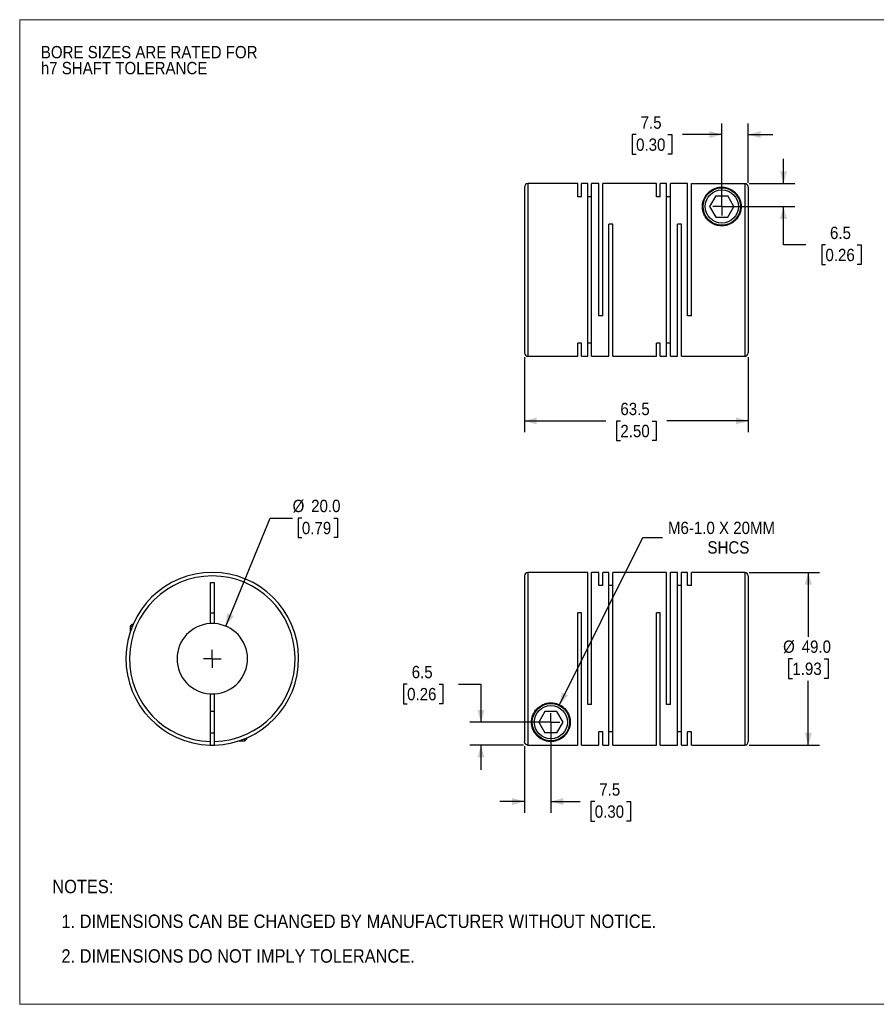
# Model space of a CAD drawing. Header units: millimetres. Extents: x 0 to 432, y 0 to 279.
# Tile 1 of 2: x 0 to 243, y 0 to 279. Entities that reach past the tile are written whole.
import ezdxf

# ---------------------------------------------------------------- set-up
doc = ezdxf.new("R2010")
doc.units = ezdxf.units.MM
doc.linetypes.add('SLD-Solid', pattern=[0])
doc.layers.add('SLD-0', color=7, linetype='SLD-Solid', lineweight=25)
doc.layers.add('TEXT', color=140, linetype='SLD-Solid', lineweight=25)
doc.styles.add('SLDTEXTSTYLE0', font='GOTHIC.TTF', dxfattribs={"width": 0.913})
doc.dimstyles.new('SLDDIMSTYLE0', dxfattribs={"dimtxt": 3.5, "dimasz": 3.5, "dimexe": 0, "dimexo": 0.0625, "dimgap": 0.875, "dimtad": 0, "dimtih": 1, "dimtoh": 1, "dimdec": 1, "dimrnd": 1e-09, "dimzin": 4, "dimdsep": 46, "dimtxsty": 'SLDTEXTSTYLE0', "dimsah": 1, "dimcen": 0, "dimadec": 0, "dimazin": 1, "dimtfac": 1, "dimtdec": 1, "dimtofl": 0, "dimtmove": 0, "dimatfit": 3, "dimfxl": 0, "dimfrac": 2, "dimtolj": 1, "dimtzin": 12, "dimarcsym": 0})
doc.dimstyles.new('SLDDIMSTYLE1', dxfattribs={"dimtxt": 3.5, "dimasz": 3.5, "dimexe": 0, "dimexo": 0.0625, "dimgap": 0.875, "dimtad": 0, "dimtih": 1, "dimtoh": 1, "dimdec": 1, "dimrnd": 1e-09, "dimzin": 12, "dimdsep": 46, "dimtxsty": 'SLDTEXTSTYLE0', "dimsah": 1, "dimcen": 0.09, "dimadec": 0, "dimazin": 3, "dimtfac": 1, "dimtdec": 1, "dimtmove": 0, "dimatfit": 0, "dimfxl": 0, "dimfrac": 2, "dimtolj": 1, "dimtzin": 12, "dimarcsym": 0})
doc.dimstyles.new('SLDDIMSTYLE2', dxfattribs={"dimtxt": 3.5, "dimasz": 3.5, "dimexe": 0, "dimexo": 0.0625, "dimgap": 0.875, "dimtad": 0, "dimtih": 1, "dimtoh": 1, "dimdec": 1, "dimrnd": 1e-09, "dimzin": 12, "dimdsep": 46, "dimtxsty": 'SLDTEXTSTYLE0', "dimsah": 1, "dimcen": 0, "dimadec": 0, "dimazin": 3, "dimtfac": 1, "dimtdec": 1, "dimtofl": 0, "dimtmove": 0, "dimatfit": 3, "dimfxl": 0, "dimfrac": 2, "dimtolj": 1, "dimtzin": 12, "dimarcsym": 0})
doc.dimstyles.new('SLDDIMSTYLE3', dxfattribs={"dimtxt": 3.5, "dimasz": 3.5, "dimexe": 0, "dimexo": 0.0625, "dimgap": 0.875, "dimtad": 0, "dimtih": 1, "dimtoh": 1, "dimdec": 1, "dimrnd": 1e-09, "dimzin": 4, "dimdsep": 46, "dimtxsty": 'SLDTEXTSTYLE0', "dimsah": 1, "dimcen": 0.09, "dimadec": 0, "dimazin": 1, "dimtfac": 1, "dimtdec": 1, "dimtofl": 0, "dimtmove": 0, "dimatfit": 3, "dimfxl": 0, "dimfrac": 2, "dimtolj": 1, "dimtzin": 12, "dimarcsym": 0})
doc.dimstyles.new('SLDDIMSTYLE4', dxfattribs={"dimtxt": 3.5, "dimasz": 3.5, "dimexe": 0, "dimexo": 0.0625, "dimgap": 0.875, "dimtad": 0, "dimtih": 1, "dimtoh": 1, "dimdec": 1, "dimrnd": 1e-09, "dimzin": 12, "dimdsep": 46, "dimtxsty": 'SLDTEXTSTYLE0', "dimsah": 1, "dimcen": 0.09, "dimadec": 0, "dimazin": 3, "dimtfac": 1, "dimtdec": 1, "dimtofl": 0, "dimtmove": 0, "dimatfit": 3, "dimfxl": 0, "dimfrac": 2, "dimtolj": 1, "dimtzin": 12, "dimarcsym": 0})

# ---------------------------------------------------------------- blocks, each defined once
blk = doc.blocks.new('Block2')
at = {"color": 7, "linetype": 'SLD-Solid', "lineweight": 18}
for p, q in [((0, 279.4), (431.8, 279.4)), ((0, 279.4), (0, 0)), ((431.8, 279.4), (431.8, 0)), ((0, 0), (431.8, 0))]:
    blk.add_line(p, q, dxfattribs=at)
blk = doc.blocks.new('SW_NOTE_0_2')
at = {"layer": 'SLD-0', "color": 0, "char_height": 3.5, "attachment_point": 1, "style": 'SLDTEXTSTYLE0'}
for s, insert in [('BORE SIZES ARE RATED FOR ', (0, 4.47)), ('h7 SHAFT TOLERANCE', (0, -0.05))]:
    blk.add_mtext(s, dxfattribs=dict(at, insert=insert))
blk = doc.blocks.new('SW_NOTE_0_3')
at = {"layer": 'TEXT', "color": 0, "char_height": 3.81, "attachment_point": 1, "style": 'SLDTEXTSTYLE0'}
for s, insert in [('NOTES:', (0, 4.87)), ('  1. DIMENSIONS CAN BE CHANGED BY MANUFACTURER WITHOUT NOTICE.', (0, -4.99)), ('  2. DIMENSIONS DO NOT IMPLY TOLERANCE.', (0, -14.84))]:
    blk.add_mtext(s, dxfattribs=dict(at, insert=insert))
blk = doc.blocks.new('_D')
at = {"layer": 'SLD-0'}
for p, q in [((58.47, 107.3), (71.1, 137.99)), ((71.1, 137.99), (77.45, 137.99)), ((80.08, 137.99), (79.02, 137.99)), ((79.02, 137.99), (79.02, 132.43)), ((89.14, 137.99), (90.2, 137.99)), ((90.2, 137.99), (90.2, 132.43)), ((79.02, 132.43), (80.08, 132.43)), ((90.2, 132.43), (89.14, 132.43))]:
    blk.add_line(p, q, dxfattribs=at)
blk.add_solid([(58.47, 107.3), (60.73, 110.16), (58.88, 110.92)], dxfattribs=at)
at = {"layer": 'SLD-0', "char_height": 3.5, "attachment_point": 1, "style": 'SLDTEXTSTYLE0'}
for s, insert in [('%%c', (77.45, 143.17)), ('20.0', (82.72, 143.17)), ('0.79', (80.08, 136.9))]:
    blk.add_mtext(s, dxfattribs=dict(at, insert=insert))
blk = doc.blocks.new('SW_CENTERMARKSYMBOL_0')
at = {"layer": 'SLD-0', "color": 0}
for q in [(-2.54, 0), (0, 2.54), (0, -2.54), (2.54, 0)]:
    blk.add_line((0, 0), q, dxfattribs=at)
blk = doc.blocks.new('_D_1')
at = {"layer": 'SLD-0'}
for p, q in [((150.75, 78.79), (150.75, 54.38)), ((143.25, 73.29), (143.25, 54.38)), ((143.25, 57.55), (136.25, 57.55)), ((150.75, 57.55), (159.06, 57.55)), ((163.2, 57.53), (162.13, 57.53)), ((162.13, 57.53), (162.13, 51.97)), ((172.25, 57.53), (173.32, 57.53)), ((173.32, 57.53), (173.32, 51.97)), ((162.13, 51.97), (163.2, 51.97)), ((173.32, 51.97), (172.25, 51.97))]:
    blk.add_line(p, q, dxfattribs=at)
for points in [[(143.25, 57.55), (139.75, 58.55), (139.75, 56.55)], [(150.75, 57.55), (154.25, 56.55), (154.25, 58.55)]]:
    blk.add_solid(points, dxfattribs=at)
at = {"layer": 'SLD-0', "char_height": 3.5, "attachment_point": 1, "style": 'SLDTEXTSTYLE0'}
for s, insert in [('7.5', (164.49, 62.71)), ('0.30', (163.2, 56.44))]:
    blk.add_mtext(s, dxfattribs=dict(at, insert=insert))
blk = doc.blocks.new('_D_2')
at = {"layer": 'SLD-0'}
for p, q in [((109.95, 90.85), (108.89, 90.85)), ((108.89, 90.85), (108.89, 85.3)), ((119, 90.85), (120.07, 90.85)), ((120.07, 90.85), (120.07, 85.3)), ((124.56, 90.88), (130.91, 90.88)), ((130.91, 90.88), (130.91, 80.06)), ((108.89, 85.3), (109.95, 85.3)), ((120.07, 85.3), (119, 85.3)), ((149.48, 80.06), (127.73, 80.06)), ((142.98, 73.56), (127.73, 73.56)), ((130.91, 73.56), (130.91, 66.56))]:
    blk.add_line(p, q, dxfattribs=at)
for points in [[(130.91, 80.06), (131.91, 83.56), (129.91, 83.56)], [(130.91, 73.56), (129.91, 70.06), (131.91, 70.06)]]:
    blk.add_solid(points, dxfattribs=at)
at = {"layer": 'SLD-0', "char_height": 3.5, "attachment_point": 1, "style": 'SLDTEXTSTYLE0'}
for s, insert in [('6.5', (111.25, 96.03)), ('0.26', (109.95, 89.77))]:
    blk.add_mtext(s, dxfattribs=dict(at, insert=insert))
blk = doc.blocks.new('_D_3')
at = {"layer": 'SLD-0'}
for p, q in [((153.2, 84.98), (176.83, 132.48)), ((176.83, 132.48), (182.39, 132.48))]:
    blk.add_line(p, q, dxfattribs=at)
blk.add_solid([(153.2, 84.98), (155.65, 87.67), (153.86, 88.56)], dxfattribs=at)
at = {"layer": 'SLD-0', "char_height": 3.5, "attachment_point": 1, "style": 'SLDTEXTSTYLE0'}
for s, insert in [('M6-1.0 X 20MM', (183.97, 136.95)), ('SHCS', (195.19, 131.4))]:
    blk.add_mtext(s, dxfattribs=dict(at, insert=insert))
blk = doc.blocks.new('_D_4')
at = {"layer": 'SLD-0'}
for p, q in [((207.02, 122.56), (226.98, 122.56)), ((223.8, 122.56), (223.8, 104.32)), ((219.28, 98.06), (218.21, 98.06)), ((218.21, 98.06), (218.21, 92.5)), ((228.33, 98.06), (229.39, 98.06)), ((229.39, 98.06), (229.39, 92.5)), ((218.21, 92.5), (219.28, 92.5)), ((229.39, 92.5), (228.33, 92.5)), ((223.8, 73.56), (223.8, 91.79)), ((207.02, 73.56), (226.98, 73.56))]:
    blk.add_line(p, q, dxfattribs=at)
for points in [[(223.8, 122.56), (222.8, 119.06), (224.8, 119.06)], [(223.8, 73.56), (224.8, 77.06), (222.8, 77.06)]]:
    blk.add_solid(points, dxfattribs=at)
at = {"layer": 'SLD-0', "char_height": 3.5, "attachment_point": 1, "style": 'SLDTEXTSTYLE0'}
for s, insert in [('%%c', (216.64, 103.24)), ('49.0', (221.92, 103.24)), ('1.93', (219.28, 96.97))]:
    blk.add_mtext(s, dxfattribs=dict(at, insert=insert))
blk = doc.blocks.new('SW_CENTERMARKSYMBOL_1')
at = {"layer": 'SLD-0', "color": 0}
for q in [(-2.54, 0), (0, 2.54), (0, -2.54), (2.54, 0)]:
    blk.add_line((0, 0), q, dxfattribs=at)
blk = doc.blocks.new('_D_6')
at = {"layer": 'SLD-0'}
for p, q in [((199.25, 227.65), (199.25, 249.98)), ((206.75, 233.14), (206.75, 249.98)), ((174.93, 246.78), (173.86, 246.78)), ((173.86, 246.78), (173.86, 241.22)), ((183.98, 246.78), (185.04, 246.78)), ((185.04, 246.78), (185.04, 241.22)), ((199.25, 246.8), (188.11, 246.8)), ((206.75, 246.8), (213.75, 246.8)), ((173.86, 241.22), (174.93, 241.22)), ((185.04, 241.22), (183.98, 241.22))]:
    blk.add_line(p, q, dxfattribs=at)
for points in [[(199.25, 246.8), (195.75, 247.8), (195.75, 245.8)], [(206.75, 246.8), (210.25, 245.8), (210.25, 247.8)]]:
    blk.add_solid(points, dxfattribs=at)
at = {"layer": 'SLD-0', "char_height": 3.5, "attachment_point": 1, "style": 'SLDTEXTSTYLE0'}
for s, insert in [('7.5', (176.22, 251.96)), ('0.30', (174.93, 245.69))]:
    blk.add_mtext(s, dxfattribs=dict(at, insert=insert))
blk = doc.blocks.new('_D_7')
at = {"layer": 'SLD-0'}
for p, q in [((216.76, 232.87), (216.76, 239.87)), ((207.02, 232.87), (219.93, 232.87)), ((200.52, 226.38), (219.93, 226.38)), ((216.76, 215.5), (216.76, 226.38)), ((223.11, 215.5), (216.76, 215.5)), ((228.66, 215.47), (227.6, 215.47)), ((227.6, 215.47), (227.6, 209.92)), ((237.71, 215.47), (238.78, 215.47)), ((238.78, 215.47), (238.78, 209.92)), ((227.6, 209.92), (228.66, 209.92)), ((238.78, 209.92), (237.71, 209.92))]:
    blk.add_line(p, q, dxfattribs=at)
for points in [[(216.76, 232.87), (217.76, 236.37), (215.76, 236.37)], [(216.76, 226.38), (215.76, 222.88), (217.76, 222.88)]]:
    blk.add_solid(points, dxfattribs=at)
at = {"layer": 'SLD-0', "char_height": 3.5, "attachment_point": 1, "style": 'SLDTEXTSTYLE0'}
for s, insert in [('6.5', (229.96, 220.66)), ('0.26', (228.66, 214.39))]:
    blk.add_mtext(s, dxfattribs=dict(at, insert=insert))
blk = doc.blocks.new('_D_8')
at = {"layer": 'SLD-0'}
for p, q in [((143.25, 183.61), (143.25, 162.36)), ((206.75, 183.61), (206.75, 162.36)), ((143.25, 165.54), (166.34, 165.54)), ((170.47, 165.51), (169.41, 165.51)), ((169.41, 165.51), (169.41, 159.96)), ((179.52, 165.51), (180.59, 165.51)), ((180.59, 165.51), (180.59, 159.96)), ((206.75, 165.54), (183.66, 165.54)), ((169.41, 159.96), (170.47, 159.96)), ((180.59, 159.96), (179.52, 159.96))]:
    blk.add_line(p, q, dxfattribs=at)
for points in [[(143.25, 165.54), (146.75, 164.54), (146.75, 166.54)], [(206.75, 165.54), (203.25, 166.54), (203.25, 164.54)]]:
    blk.add_solid(points, dxfattribs=at)
at = {"layer": 'SLD-0', "char_height": 3.5, "attachment_point": 1, "style": 'SLDTEXTSTYLE0'}
for s, insert in [('63.5', (170.47, 170.69)), ('2.50', (170.47, 164.43))]:
    blk.add_mtext(s, dxfattribs=dict(at, insert=insert))
blk = doc.blocks.new('SW_CENTERMARKSYMBOL_3')
at = {"layer": 'SLD-0', "color": 0}
for q in [(-2.54, 0), (0, 2.54), (0, -2.54), (2.54, 0)]:
    blk.add_line((0, 0), q, dxfattribs=at)

msp = doc.modelspace()

# ---------------------------------------------------------------- linework, layer by layer
for p, q in [((158.35, 232.88), (144.25, 232.88)), ((144.25, 232.88), (144.25, 183.88)), ((158.35, 229.15), (158.35, 232.88)), ((161.2, 232.88), (159.45, 232.88)), ((159.45, 229.15), (159.45, 232.88)), ((161.2, 183.88), (161.2, 232.88)), ((164.35, 232.88), (162.3, 232.88)), ((162.3, 183.88), (162.3, 232.88)), ((164.35, 195.38), (164.35, 232.88)), ((180.7, 232.88), (165.45, 232.88)), ((165.45, 195.38), (165.45, 232.88)), ((180.7, 229.15), (180.7, 232.88)), ((183.55, 232.88), (181.8, 232.88)), ((181.8, 229.15), (181.8, 232.88)), ((183.55, 183.88), (183.55, 232.88)), ((189.55, 232.88), (184.65, 232.88)), ((184.65, 183.88), (184.65, 232.88)), ((189.55, 195.38), (189.55, 232.88)), ((190.65, 195.38), (190.65, 232.87)), ((190.65, 232.87), (205.75, 232.87)), ((205.75, 232.87), (205.75, 183.88)), ((143.25, 231.88), (143.25, 184.88)), ((159.45, 229.15), (158.35, 229.15)), ((162.3, 229.15), (161.2, 229.15)), ((181.8, 229.15), (180.7, 229.15)), ((184.65, 229.15), (183.55, 229.15)), ((197.52, 229.38), (195.78, 226.38)), ((197.52, 229.38), (200.98, 229.38)), ((202.71, 226.38), (200.98, 229.38)), ((206.75, 231.87), (206.75, 184.88)), ((195.78, 226.38), (197.52, 223.38)), ((200.98, 223.38), (202.71, 226.38)), ((168.3, 221.38), (167.2, 221.38)), ((167.2, 183.88), (167.2, 221.38)), ((168.3, 183.88), (168.3, 221.38)), ((187.8, 221.38), (186.7, 221.38)), ((186.7, 183.88), (186.7, 221.38)), ((187.8, 183.88), (187.8, 221.38)), ((197.52, 223.38), (200.98, 223.38)), ((165.45, 195.38), (164.35, 195.38)), ((190.65, 195.38), (189.55, 195.38)), ((159.45, 187.61), (158.35, 187.61)), ((158.35, 183.88), (158.35, 187.61)), ((159.45, 183.88), (159.45, 187.61)), ((162.3, 187.61), (161.2, 187.61)), ((181.8, 187.61), (180.7, 187.61)), ((180.7, 183.88), (180.7, 187.61)), ((181.8, 183.88), (181.8, 187.61)), ((184.65, 187.61), (183.55, 187.61)), ((144.25, 183.88), (158.35, 183.88)), ((159.45, 183.88), (161.2, 183.88)), ((162.3, 183.88), (167.2, 183.88)), ((168.3, 183.88), (180.7, 183.88)), ((181.8, 183.88), (183.55, 183.88)), ((184.65, 183.88), (186.7, 183.88)), ((187.8, 183.88), (205.75, 183.88)), ((143.25, 121.56), (143.25, 74.56)), ((161.2, 122.56), (144.25, 122.56)), ((144.25, 122.56), (144.25, 73.56)), ((161.2, 85.06), (161.2, 122.56)), ((164.35, 122.56), (162.3, 122.56)), ((162.3, 85.06), (162.3, 122.56)), ((164.35, 118.82), (164.35, 122.56)), ((167.2, 122.56), (165.45, 122.56)), ((165.45, 118.82), (165.45, 122.56)), ((167.2, 73.56), (167.2, 122.56)), ((183.55, 122.56), (168.3, 122.56)), ((168.3, 73.56), (168.3, 122.56)), ((183.55, 85.06), (183.55, 122.56)), ((186.7, 122.56), (184.65, 122.56)), ((184.65, 85.06), (184.65, 122.56)), ((186.7, 73.56), (186.7, 122.56)), ((189.55, 122.56), (187.8, 122.56)), ((187.8, 73.56), (187.8, 122.56)), ((189.55, 118.82), (189.55, 122.56)), ((205.75, 122.56), (190.65, 122.56)), ((190.65, 118.82), (190.65, 122.56)), ((205.75, 122.56), (205.75, 73.56)), ((206.75, 121.56), (206.75, 74.56)), ((55.31, 119.56), (54.01, 119.56)), ((54.01, 119.56), (54.01, 108.03)), ((55.31, 108.03), (55.31, 119.56)), ((165.45, 118.82), (164.35, 118.82)), ((168.3, 118.82), (167.2, 118.82)), ((187.8, 118.82), (186.7, 118.82)), ((190.65, 118.82), (189.55, 118.82)), ((54.01, 111.06), (55.31, 111.06)), ((159.45, 111.06), (158.35, 111.06)), ((158.35, 73.56), (158.35, 111.06)), ((159.45, 73.56), (159.45, 111.06)), ((181.8, 111.06), (180.7, 111.06)), ((180.7, 73.56), (180.7, 111.06)), ((181.8, 73.56), (181.8, 111.06)), ((31.96, 107.86), (31.36, 107.26)), ((31.36, 107.26), (31.36, 105.63)), ((31.36, 107.26), (31.96, 107.26)), ((31.96, 107.86), (32.21, 107.86)), ((54.01, 88.08), (54.01, 74.56)), ((55.31, 74.56), (55.31, 88.08)), ((162.3, 85.06), (161.2, 85.06)), ((184.65, 85.06), (183.55, 85.06)), ((55.31, 83.06), (54.01, 83.06)), ((149.02, 83.06), (147.28, 80.06)), ((152.48, 83.06), (149.02, 83.06)), ((154.21, 80.06), (152.48, 83.06)), ((147.28, 80.06), (149.02, 77.06)), ((152.48, 77.06), (154.21, 80.06)), ((54.01, 77.06), (55.31, 77.06)), ((64.46, 75.36), (64.46, 75.6)), ((152.48, 77.06), (149.02, 77.06)), ((165.45, 77.29), (164.35, 77.29)), ((164.35, 73.56), (164.35, 77.29)), ((165.45, 73.56), (165.45, 77.29)), ((168.3, 77.29), (167.2, 77.29)), ((187.8, 77.29), (186.7, 77.29)), ((190.65, 77.29), (189.55, 77.29)), ((189.55, 73.56), (189.55, 77.29)), ((190.65, 73.56), (190.65, 77.29)), ((62.24, 74.76), (63.86, 74.76)), ((63.86, 74.76), (64.46, 75.36)), ((63.86, 74.76), (63.86, 75.35)), ((144.25, 73.56), (158.35, 73.56)), ((159.45, 73.56), (164.35, 73.56)), ((165.45, 73.56), (167.2, 73.56)), ((168.3, 73.56), (180.7, 73.56)), ((181.8, 73.56), (186.7, 73.56)), ((187.8, 73.56), (189.55, 73.56)), ((190.65, 73.56), (205.75, 73.56))]:
    msp.add_line(p, q)
for centre, radius in [((199.25, 226.38), 5.3), ((199.25, 226.38), 4.7), ((150.75, 80.06), 5.3), ((150.75, 80.06), 4.7)]:
    msp.add_circle(centre, radius)
for centre, radius, start, end in [((144.25, 231.88), 1, 90, 180), ((144.25, 184.88), 1, 180, 270), ((205.75, 184.88), 1, 270, 0), ((54.66, 98.06), 24.5, 271.5203, 268.4797), ((54.66, 98.06), 23.5, 271.585, 268.415), ((144.25, 121.56), 1, 90, 180), ((205.75, 121.56), 1, 0, 90), ((54.66, 98.06), 10, 93.7269, 266.2731), ((54.66, 98.06), 10, 86.2731, 93.7269), ((54.66, 98.06), 10, 273.7269, 86.2731), ((54.66, 98.06), 10, 266.2731, 273.7269), ((54.66, 98.06), 24.5, 268.4797, 271.5203), ((205.75, 74.56), 1, 270, 0)]:
    msp.add_arc(centre, radius, start, end)
for points, knots in [([(206.75, 231.87), (206.75, 231.91), (206.74, 231.97), (206.73, 232.07), (206.71, 232.16), (206.67, 232.25), (206.64, 232.33), (206.59, 232.41), (206.54, 232.49), (206.48, 232.55), (206.42, 232.61), (206.36, 232.66), (206.29, 232.71), (206.23, 232.75), (206.16, 232.79), (206.09, 232.81), (206.02, 232.84), (205.95, 232.85), (205.88, 232.86), (205.81, 232.87), (205.77, 232.87), (205.75, 232.87)], [0, 0, 0, 0, 0.063668, 0.12611, 0.187326, 0.247315, 0.306078, 0.363615, 0.419925, 0.475008, 0.528865, 0.581496, 0.632901, 0.683079, 0.732031, 0.779758, 0.826258, 0.871532, 0.91558, 0.958403, 1, 1, 1, 1]), ([(204.75, 226.38), (204.75, 227.03), (204.57, 227.95), (204.1, 229.01), (203.72, 229.6), (203.37, 230.03), (202.99, 230.43), (202.44, 230.88), (201.81, 231.27), (201.21, 231.53), (200.78, 231.67), (200.41, 231.76), (200.09, 231.82), (199.76, 231.86), (199.4, 231.88), (199.04, 231.88), (198.69, 231.86), (198.35, 231.81), (197.97, 231.74), (197.51, 231.61), (197.05, 231.43), (196.62, 231.22), (196.1, 230.91), (195.54, 230.47), (194.96, 229.86), (194.48, 229.17), (193.98, 228.15), (193.71, 226.93), (193.77, 225.6), (194.03, 224.54), (194.52, 223.49), (195.29, 222.49), (196.33, 221.65), (197.63, 221.06), (199.07, 220.82), (200.53, 220.97), (201.87, 221.48), (202.98, 222.27), (203.82, 223.25), (204.38, 224.29), (204.69, 225.36), (204.75, 226.04), (204.75, 226.38)], [0, 0, 0, 0, 0.062263, 0.093558, 0.124749, 0.140265, 0.155765, 0.186839, 0.218218, 0.233958, 0.249621, 0.257888, 0.265337, 0.273527, 0.281124, 0.288868, 0.296882, 0.304373, 0.31266, 0.326862, 0.344024, 0.358415, 0.375268, 0.406475, 0.437463, 0.468484, 0.499753, 0.561888, 0.594423, 0.624367, 0.65664, 0.686983, 0.718603, 0.749425, 0.780733, 0.812013, 0.843013, 0.874687, 0.90506, 0.937247, 0.967346, 1, 1, 1, 1]), ([(145.25, 80.06), (145.25, 79.4), (145.42, 78.48), (145.89, 77.43), (146.27, 76.84), (146.63, 76.41), (147.01, 76.01), (147.55, 75.55), (148.19, 75.17), (148.78, 74.91), (149.21, 74.77), (149.59, 74.68), (149.9, 74.62), (150.23, 74.58), (150.59, 74.55), (150.96, 74.56), (151.31, 74.58), (151.64, 74.63), (152.03, 74.7), (152.49, 74.83), (152.94, 75.01), (153.38, 75.22), (153.89, 75.52), (154.46, 75.97), (155.03, 76.57), (155.51, 77.26), (156.01, 78.29), (156.29, 79.5), (156.22, 80.84), (155.97, 81.9), (155.48, 82.94), (154.71, 83.95), (153.66, 84.79), (152.37, 85.38), (150.93, 85.62), (149.47, 85.47), (148.12, 84.96), (147.01, 84.16), (146.17, 83.19), (145.62, 82.15), (145.31, 81.08), (145.25, 80.4), (145.25, 80.06)], [0, 0, 0, 0, 0.062263, 0.093558, 0.124749, 0.140265, 0.155765, 0.186839, 0.218218, 0.233958, 0.249621, 0.257888, 0.265337, 0.273527, 0.281124, 0.288868, 0.296882, 0.304373, 0.31266, 0.326862, 0.344024, 0.358415, 0.375268, 0.406475, 0.437463, 0.468484, 0.499753, 0.561888, 0.594423, 0.624367, 0.65664, 0.686983, 0.718603, 0.749425, 0.780733, 0.812013, 0.843013, 0.874687, 0.90506, 0.937247, 0.967346, 1, 1, 1, 1]), ([(54.01, 74.56), (54.01, 74.53), (54.01, 74.47), (54.01, 74.37), (54.01, 74.27), (54.01, 74.15), (54.01, 74), (54.01, 73.85), (54.01, 73.73), (54.01, 73.63), (54.01, 73.57), (54.01, 73.57), (54.01, 73.56)], [0, 0, 0, 0, 0.062382, 0.124477, 0.186899, 0.250252, 0.375573, 0.50011, 0.624942, 0.75013, 0.874977, 1, 1, 1, 1]), ([(55.31, 73.56), (55.31, 73.56), (55.31, 73.57), (55.31, 73.58), (55.31, 73.61), (55.31, 73.65), (55.31, 73.73), (55.31, 73.85), (55.31, 74.01), (55.31, 74.18), (55.31, 74.37), (55.31, 74.5), (55.31, 74.56)], [0, 0, 0, 0, 0.062739, 0.124914, 0.187134, 0.250006, 0.37523, 0.500814, 0.625421, 0.75039, 0.875105, 1, 1, 1, 1]), ([(144.25, 73.56), (144.21, 73.56), (144.15, 73.57), (144.05, 73.58), (143.96, 73.61), (143.83, 73.65), (143.69, 73.73), (143.54, 73.85), (143.41, 74.01), (143.32, 74.18), (143.26, 74.37), (143.25, 74.5), (143.25, 74.56)], [0, 0, 0, 0, 0.062739, 0.124914, 0.187134, 0.250006, 0.37523, 0.500814, 0.625421, 0.75039, 0.875105, 1, 1, 1, 1])]:
    msp.add_open_spline(points, degree=3, knots=knots)

# ---------------------------------------------------------------- block references
at = {"color": 7, "linetype": 'Continuous'}
msp.add_blockref('Block2', (0, 0), dxfattribs=at)
at = {"layer": 'SLD-0'}
for name, p in [('SW_NOTE_0_2', (6, 267.47)), ('SW_CENTERMARKSYMBOL_3', (199.25, 226.38)), ('SW_CENTERMARKSYMBOL_0', (54.66, 98.06)), ('SW_CENTERMARKSYMBOL_1', (150.75, 80.06))]:
    msp.add_blockref(name, p, dxfattribs=at)
at = {"layer": 'TEXT'}
msp.add_blockref('SW_NOTE_0_3', (9.26, 30.46), dxfattribs=at)

# ---------------------------------------------------------------- dimensions: what is measured, and where the dimension line sits
at = {"layer": 'SLD-0'}
for base, p1, p2, dimstyle, picture, middle in [((199.25, 246.8), (206.75, 231.87), (199.25, 226.38), 'SLDDIMSTYLE1', '_D_6', (179.45, 246.8)), ((143.25, 165.54), (206.75, 184.88), (143.25, 184.88), 'SLDDIMSTYLE4', '_D_8', (175, 165.54)), ((150.75, 57.55), (143.25, 74.56), (150.75, 80.06), 'SLDDIMSTYLE1', '_D_1', (167.72, 57.55))]:
    dim = msp.add_linear_dim(base=base, p1=p1, p2=p2, dimstyle=dimstyle, dxfattribs=at)
    dim.commit()
    dim.dimension.update_dxf_attribs({"geometry": picture, "text_midpoint": middle, "dimtype": 160})
for base, p1, p2, picture, middle in [((216.76, 226.38), (205.75, 232.87), (199.25, 226.38), '_D_7', (216.76, 215.5)), ((130.91, 80.06), (144.25, 73.56), (150.75, 80.06), '_D_2', (130.91, 90.88))]:
    dim = msp.add_linear_dim(base=base, p1=p1, p2=p2, angle=90, dimstyle='SLDDIMSTYLE1', dxfattribs=at)
    dim.commit()
    dim.dimension.update_dxf_attribs({"geometry": picture, "text_midpoint": middle, "dimtype": 160})
dim = msp.add_diameter_dim_2p(p1=(50.86, 88.81), p2=(58.47, 107.3), dimstyle='SLDDIMSTYLE0', dxfattribs=at)
dim.commit()
dim.dimension.update_dxf_attribs({"geometry": '_D', "text_midpoint": (84.61, 137.99), "dimtype": 163})
dim = msp.add_diameter_dim_2p(p1=(148.3, 75.13), p2=(153.2, 84.98), text='M6-1.0 X 20MM\\PSHCS', dimstyle='SLDDIMSTYLE2', override={"dimpost": '<>'}, dxfattribs=at)
dim.commit()
dim.dimension.update_dxf_attribs({"geometry": '_D_3', "text_midpoint": (201.01, 132.48), "dimtype": 163})
dim = msp.add_linear_dim(base=(223.8, 73.56), p1=(205.75, 122.56), p2=(205.75, 73.56), angle=90, text='%%c<>', dimstyle='SLDDIMSTYLE3', dxfattribs=at)
dim.commit()
dim.dimension.update_dxf_attribs({"geometry": '_D_4', "text_midpoint": (223.8, 98.06), "dimtype": 160})

doc.saveas('drawing.dxf')
